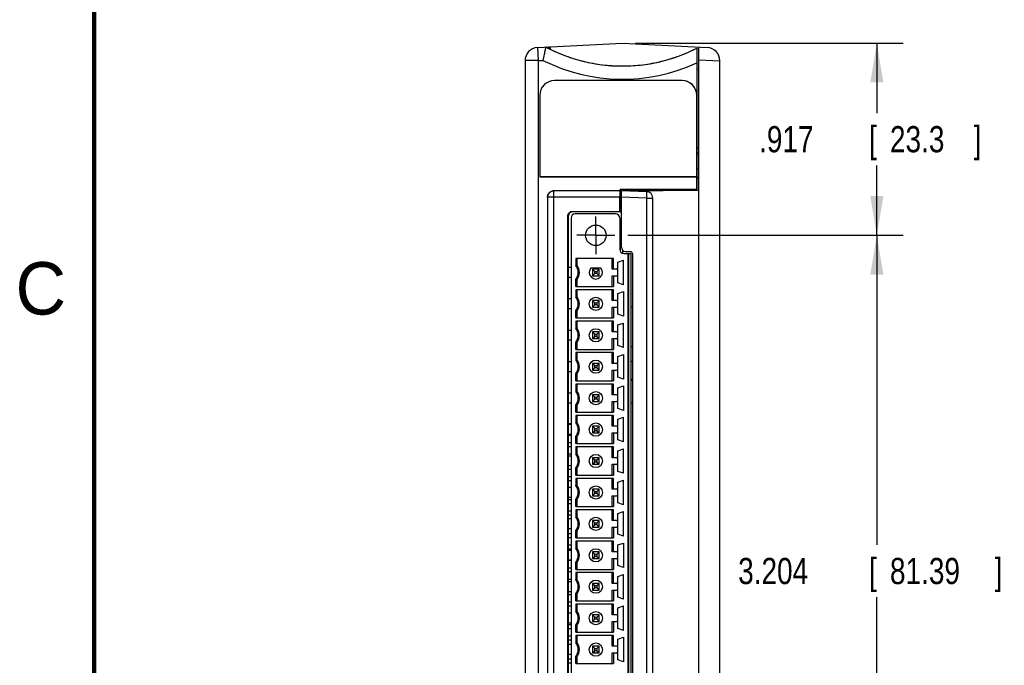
# Model space of a CAD drawing. Header units: inches. Extents: x 0 to 22, y 0 to 17.
# Tile 3 of 18: x 0.1 to 4.8, y 9 to 12. Entities that reach past the tile are written whole.
import ezdxf

# ---------------------------------------------------------------- set-up
doc = ezdxf.new("R2010")
doc.units = ezdxf.units.IN
doc.header["$LTSCALE"] = 1.21
doc.header["$MEASUREMENT"] = 0
doc.linetypes.add('CENTER', pattern=[0.6, 0.375, -0.075, 0.075, -0.075])
doc.layers.get('0').update_dxf_attribs({"linetype": 'CONTINUOUS'})
doc.layers.add('DEFAULT_1', color=7, linetype='CENTER')
doc.layers.add('DIMENSIONS', color=7, linetype='CONTINUOUS')
doc.styles.get("Standard").update_dxf_attribs({"font": 'txt', "width": 0.8})
doc.dimstyles.new('DIMSTYLE_1', dxfattribs={"dimtxt": 0.125, "dimasz": 0.1875, "dimexe": 0.18, "dimexo": 0.0625, "dimgap": 0.09, "dimtad": 0, "dimtih": 1, "dimtoh": 1, "dimdec": 3, "dimzin": 4, "dimdsep": 46, "dimtxsty": 'STANDARD', "dimblk": '_FILLED', "dimblk1": '_FILLED', "dimblk2": '_FILLED', "dimcen": 0.09, "dimadec": 0, "dimazin": 0, "dimtp": 0.01, "dimtm": 0.01, "dimtfac": 1, "dimtdec": 3, "dimtofl": 0, "dimtmove": 0, "dimatfit": 3, "dimldrblk": '_FILLED', "dimfxl": 1, "dimtolj": 1, "dimtzin": 4, "dimarcsym": 0})

# ---------------------------------------------------------------- blocks, each defined once
blk = doc.blocks.new('_FILLED')
at = {"color": 0, "linetype": 'BYBLOCK'}
blk.add_solid([(0, 0), (-1, 0.167), (-1, -0.167)], dxfattribs=at)
blk = doc.blocks.new('*D1')
at = {"layer": 'DIMENSIONS', "color": 2, "linetype": 'CONTINUOUS'}
for p, q in [((3.0858, 11.9205), (4.3633, 11.9205)), ((4.2383, 11.9205), (4.2383, 11.5868)), ((4.2383, 11.0031), (4.2383, 11.3368)), ((3.0488, 11.0031), (4.3633, 11.0031))]:
    blk.add_line(p, q, dxfattribs=at)
at = {"layer": 'DIMENSIONS', "color": 2, "linetype": 'CONTINUOUS', "xscale": 0.1875, "yscale": 0.1875, "zscale": 0.1875}
for p, rotation in [((4.2383, 11.9205), 90), ((4.2383, 11.0031), 270)]:
    blk.add_blockref('_FILLED', p, dxfattribs=dict(at, rotation=rotation))
at = {"layer": 'DIMENSIONS', "color": 2, "linetype": 'CONTINUOUS', "width": 0.8}
for s, p in [('.917', (3.6758, 11.3993)), ('[', (4.2008, 11.3993)), ('23.3', (4.3008, 11.3993)), (']', (4.7008, 11.3993))]:
    blk.add_text(s, height=0.125, dxfattribs=at).set_placement(p)
blk = doc.blocks.new('*D2')
at = {"layer": 'DIMENSIONS', "color": 2, "linetype": 'CONTINUOUS'}
for p, q in [((3.0488, 11.0031), (4.3633, 11.0031)), ((4.2383, 11.0031), (4.2383, 9.5259)), ((4.2383, 7.7988), (4.2383, 9.2759)), ((3.0488, 7.7988), (4.3633, 7.7988))]:
    blk.add_line(p, q, dxfattribs=at)
at = {"layer": 'DIMENSIONS', "color": 2, "linetype": 'CONTINUOUS', "xscale": 0.1875, "yscale": 0.1875, "zscale": 0.1875}
for p, rotation in [((4.2383, 11.0031), 90), ((4.2383, 7.7988), 270)]:
    blk.add_blockref('_FILLED', p, dxfattribs=dict(at, rotation=rotation))
at = {"layer": 'DIMENSIONS', "color": 2, "linetype": 'CONTINUOUS', "width": 0.8}
for s, p in [('3.204', (3.5758, 9.3384)), ('[', (4.2008, 9.3384)), ('81.39', (4.3008, 9.3384)), (']', (4.8008, 9.3384))]:
    blk.add_text(s, height=0.125, dxfattribs=at).set_placement(p)

msp = doc.modelspace()

# ---------------------------------------------------------------- linework, layer by layer
at = {"color": 7, "linetype": 'CONTINUOUS'}
for p, q in [((2.6176, 11.8993), (3.0233, 11.9205)), ((2.6176, 11.8993), (2.6208, 11.8369)), ((2.6782, 11.9024), (2.6782, 11.8914)), ((3.0233, 11.9205), (3.4291, 11.8993)), ((3.3883, 6.9014), (3.3883, 11.9014)), ((3.379, 11.8965), (3.3788, 11.8957)), ((3.379, 11.8965), (3.379, 11.7962)), ((2.5583, 11.8369), (2.5583, 6.966)), ((2.6208, 11.8369), (2.5583, 11.8369)), ((2.6208, 11.8369), (2.6435, 11.838)), ((2.6208, 11.8369), (2.6208, 6.966)), ((3.3782, 11.826), (3.3782, 11.6775)), ((3.3883, 11.8411), (3.4883, 11.8359)), ((3.4883, 6.966), (3.4883, 11.8369)), ((3.3788, 11.7962), (3.3788, 11.4213)), ((3.3788, 11.7962), (3.3883, 11.7961)), ((2.6983, 11.7415), (2.6983, 11.7414)), ((3.3083, 11.7415), (2.6983, 11.7415)), ((3.3083, 11.7414), (2.6983, 11.7414)), ((3.3083, 11.7415), (3.3083, 11.7414)), ((2.6282, 11.6714), (2.6282, 11.2823)), ((2.6282, 11.6714), (2.6283, 11.6714)), ((2.6283, 11.6714), (2.6283, 11.2824)), ((3.3783, 11.2824), (3.3783, 11.6714)), ((3.3788, 11.4213), (3.3883, 11.4214)), ((3.379, 11.4213), (3.379, 11.2204)), ((3.3883, 11.3207), (3.379, 11.3209)), ((2.6282, 11.2823), (2.6283, 11.2824)), ((3.3782, 11.2823), (2.6282, 11.2823)), ((2.6283, 11.2824), (3.3783, 11.2824)), ((3.3782, 11.2823), (3.3783, 11.2824)), ((3.3782, 11.2212), (3.3782, 11.2823)), ((2.6955, 7.5876), (2.6955, 11.2152)), ((3.0113, 11.2152), (2.6955, 11.2152)), ((3.0117, 11.2154), (3.0113, 11.2152)), ((3.0117, 11.2154), (3.0113, 11.2154)), ((3.0117, 11.2154), (3.0117, 11.2213)), ((3.0133, 11.2204), (3.0117, 11.2213)), ((3.3782, 11.2212), (3.0117, 11.2213)), ((3.0133, 11.1154), (3.0133, 11.2204)), ((3.379, 11.2204), (3.0133, 11.2204)), ((3.0183, 10.946), (3.0183, 11.2151)), ((3.1394, 11.2112), (3.0184, 11.2154)), ((3.0233, 11.2204), (3.0233, 11.2152)), ((3.3883, 11.2173), (3.0483, 11.2144)), ((3.3685, 11.2172), (3.3685, 11.2204)), ((3.379, 11.2204), (3.3782, 11.2212)), ((2.6655, 11.1852), (2.6655, 7.6176)), ((3.0108, 11.1852), (2.6655, 11.1852)), ((3.0108, 11.1167), (3.0108, 11.1852)), ((3.1394, 11.1812), (3.0183, 11.1854)), ((3.1394, 7.6216), (3.1394, 11.1812)), ((3.1394, 11.1812), (3.1683, 11.1812)), ((3.1683, 7.6216), (3.1683, 11.1812)), ((2.7853, 11.1154), (2.7827, 11.1167)), ((2.7827, 11.1167), (3.0108, 11.1167)), ((3.0133, 11.1154), (2.7853, 11.1154)), ((2.9907, 11.1055), (2.7978, 11.1055)), ((3.0108, 11.1167), (3.0133, 11.1154)), ((2.7627, 7.7061), (2.7627, 11.0967)), ((2.7653, 11.0954), (2.7627, 11.0967)), ((2.7653, 7.7074), (2.7653, 11.0954)), ((2.7781, 11.0858), (2.7781, 7.7161)), ((3.0104, 11.0858), (3.0104, 10.9362)), ((3.0104, 10.9483), (3.0117, 10.9483)), ((3.0117, 10.9483), (3.0117, 10.9295)), ((3.0233, 10.9331), (3.0233, 10.9178)), ((3.0301, 10.9165), (3.0635, 10.9165)), ((3.038, 10.926), (3.0615, 10.9256)), ((3.0498, 10.9165), (3.0498, 7.8854)), ((3.0537, 7.8854), (3.0537, 10.9165)), ((3.0635, 10.9165), (3.0635, 7.8854)), ((3.0713, 10.9156), (3.0713, 7.8872)), ((2.8004, 10.8931), (2.8004, 10.8596)), ((2.9802, 10.8931), (2.8004, 10.8931)), ((2.8057, 10.8931), (2.8057, 10.8614)), ((2.975, 10.8417), (2.975, 10.8931)), ((2.9802, 10.8417), (2.9802, 10.8931)), ((3.0013, 10.8753), (3.0281, 10.8846)), ((3.0013, 10.7765), (3.0013, 10.8753)), ((3.0281, 10.7673), (3.0281, 10.8846)), ((2.7781, 10.8496), (2.7653, 10.8496)), ((2.9208, 10.8456), (2.8716, 10.8456)), ((2.8805, 10.8417), (2.8805, 10.8102)), ((2.8805, 10.8417), (2.891, 10.8311)), ((2.912, 10.8417), (2.8805, 10.8417)), ((2.8805, 10.8102), (2.891, 10.8207)), ((2.891, 10.8207), (2.891, 10.8311)), ((2.891, 10.8311), (2.9014, 10.8311)), ((2.9014, 10.8207), (2.891, 10.8207)), ((2.9014, 10.8311), (2.912, 10.8417)), ((2.9014, 10.8311), (2.9014, 10.8207)), ((2.9014, 10.8207), (2.912, 10.8102)), ((2.912, 10.8102), (2.912, 10.8417)), ((2.9935, 10.8417), (2.975, 10.8417)), ((2.7781, 10.8023), (2.7653, 10.8023)), ((2.8004, 10.7588), (2.8004, 10.7923)), ((2.8057, 10.7905), (2.8057, 10.7588)), ((2.8805, 10.8102), (2.912, 10.8102)), ((2.975, 10.7588), (2.975, 10.8102)), ((2.975, 10.8102), (2.9935, 10.8102)), ((2.9802, 10.8102), (2.9802, 10.7588)), ((3.0281, 10.7673), (3.0013, 10.7765)), ((2.8004, 10.7588), (2.9802, 10.7588)), ((2.8004, 10.7431), (2.8004, 10.7096)), ((2.9802, 10.7431), (2.8004, 10.7431)), ((2.8057, 10.7431), (2.8057, 10.7114)), ((2.975, 10.6917), (2.975, 10.7431)), ((2.9802, 10.6917), (2.9802, 10.7431)), ((3.0013, 10.7253), (3.0281, 10.7346)), ((3.0013, 10.6265), (3.0013, 10.7253)), ((3.0281, 10.7346), (3.0281, 10.6173)), ((2.7781, 10.6996), (2.7653, 10.6996)), ((2.8805, 10.6917), (2.8805, 10.6602)), ((2.8805, 10.6917), (2.891, 10.6811)), ((2.912, 10.6917), (2.8805, 10.6917)), ((2.891, 10.6707), (2.891, 10.6811)), ((2.891, 10.6811), (2.9014, 10.6811)), ((2.9014, 10.6811), (2.912, 10.6917)), ((2.9014, 10.6811), (2.9014, 10.6707)), ((2.912, 10.6602), (2.912, 10.6917)), ((2.9935, 10.6917), (2.975, 10.6917)), ((2.7781, 10.6523), (2.7653, 10.6523)), ((2.8004, 10.6088), (2.8004, 10.6423)), ((2.8057, 10.6405), (2.8057, 10.6088)), ((2.8805, 10.6602), (2.891, 10.6707)), ((2.8805, 10.6602), (2.912, 10.6602)), ((2.9014, 10.6707), (2.891, 10.6707)), ((2.9014, 10.6707), (2.912, 10.6602)), ((2.975, 10.6088), (2.975, 10.6602)), ((2.975, 10.6602), (2.9935, 10.6602)), ((2.9802, 10.6602), (2.9802, 10.6088)), ((3.0713, 10.6606), (3.0635, 10.6606)), ((2.8004, 10.6088), (2.9802, 10.6088)), ((2.8004, 10.5931), (2.8004, 10.5596)), ((2.9802, 10.5931), (2.8004, 10.5931)), ((2.8057, 10.5931), (2.8057, 10.5614)), ((2.975, 10.5417), (2.975, 10.5931)), ((2.9802, 10.5417), (2.9802, 10.5931)), ((3.0281, 10.6173), (3.0013, 10.6265)), ((3.0013, 10.5753), (3.0281, 10.5846)), ((3.0281, 10.4673), (3.0281, 10.5846)), ((2.7781, 10.5496), (2.7653, 10.5496)), ((2.8805, 10.5417), (2.8805, 10.5102)), ((2.8805, 10.5417), (2.891, 10.5311)), ((2.912, 10.5417), (2.8805, 10.5417)), ((2.9014, 10.5311), (2.912, 10.5417)), ((2.912, 10.5102), (2.912, 10.5417)), ((2.9935, 10.5417), (2.975, 10.5417)), ((3.0013, 10.4765), (3.0013, 10.5753)), ((2.7781, 10.5023), (2.7653, 10.5023)), ((2.8004, 10.4588), (2.8004, 10.4923)), ((2.8057, 10.4905), (2.8057, 10.4588)), ((2.8805, 10.5102), (2.891, 10.5207)), ((2.8805, 10.5102), (2.912, 10.5102)), ((2.891, 10.5207), (2.891, 10.5311)), ((2.891, 10.5311), (2.9014, 10.5311)), ((2.9014, 10.5207), (2.891, 10.5207)), ((2.9014, 10.5311), (2.9014, 10.5207)), ((2.9014, 10.5207), (2.912, 10.5102)), ((2.975, 10.4588), (2.975, 10.5102)), ((2.975, 10.5102), (2.9935, 10.5102)), ((2.9802, 10.5102), (2.9802, 10.4588)), ((2.8004, 10.4588), (2.9802, 10.4588)), ((2.8004, 10.4431), (2.8004, 10.4096)), ((2.9802, 10.4431), (2.8004, 10.4431)), ((2.8057, 10.4431), (2.8057, 10.4114)), ((2.975, 10.3917), (2.975, 10.4431)), ((2.9802, 10.3917), (2.9802, 10.4431)), ((3.0281, 10.4673), (3.0013, 10.4765)), ((3.0713, 10.4715), (3.0635, 10.4715)), ((2.7781, 10.3996), (2.7653, 10.3996)), ((3.0013, 10.4253), (3.0281, 10.4346)), ((3.0013, 10.3265), (3.0013, 10.4253)), ((3.0281, 10.4346), (3.0281, 10.3173)), ((2.7781, 10.3523), (2.7653, 10.3523)), ((2.8805, 10.3917), (2.8805, 10.3602)), ((2.8805, 10.3917), (2.891, 10.3811)), ((2.912, 10.3917), (2.8805, 10.3917)), ((2.8805, 10.3602), (2.891, 10.3707)), ((2.8805, 10.3602), (2.912, 10.3602)), ((2.891, 10.3707), (2.891, 10.3811)), ((2.891, 10.3811), (2.9014, 10.3811)), ((2.9014, 10.3707), (2.891, 10.3707)), ((2.9014, 10.3811), (2.912, 10.3917)), ((2.9014, 10.3811), (2.9014, 10.3707)), ((2.9014, 10.3707), (2.912, 10.3602)), ((2.912, 10.3602), (2.912, 10.3917)), ((2.9935, 10.3917), (2.975, 10.3917)), ((2.975, 10.3088), (2.975, 10.3602)), ((2.975, 10.3602), (2.9935, 10.3602)), ((2.9802, 10.3602), (2.9802, 10.3088)), ((2.8004, 10.3088), (2.8004, 10.3423)), ((2.8004, 10.3088), (2.9802, 10.3088)), ((2.8057, 10.3405), (2.8057, 10.3088)), ((3.0281, 10.3173), (3.0013, 10.3265)), ((2.8004, 10.2931), (2.8004, 10.2596)), ((2.9802, 10.2931), (2.8004, 10.2931)), ((2.8057, 10.2931), (2.8057, 10.2614)), ((2.975, 10.2417), (2.975, 10.2931)), ((2.9802, 10.2417), (2.9802, 10.2931)), ((3.0013, 10.2753), (3.0281, 10.2846)), ((3.0013, 10.1765), (3.0013, 10.2753)), ((3.0281, 10.2846), (3.0281, 10.1673)), ((2.7781, 10.2496), (2.7653, 10.2496)), ((2.8805, 10.2417), (2.8805, 10.2102)), ((2.8805, 10.2417), (2.891, 10.2311)), ((2.912, 10.2417), (2.8805, 10.2417)), ((2.8805, 10.2102), (2.891, 10.2207)), ((2.8805, 10.2102), (2.912, 10.2102)), ((2.891, 10.2207), (2.891, 10.2311)), ((2.891, 10.2311), (2.9014, 10.2311)), ((2.9014, 10.2207), (2.891, 10.2207)), ((2.9014, 10.2311), (2.912, 10.2417)), ((2.9014, 10.2311), (2.9014, 10.2207)), ((2.9014, 10.2207), (2.912, 10.2102)), ((2.912, 10.2102), (2.912, 10.2417)), ((2.9935, 10.2417), (2.975, 10.2417)), ((2.975, 10.1588), (2.975, 10.2102)), ((2.975, 10.2102), (2.9935, 10.2102)), ((2.9802, 10.2102), (2.9802, 10.1588)), ((2.7781, 10.2023), (2.7653, 10.2023)), ((2.8004, 10.1588), (2.8004, 10.1923)), ((2.8004, 10.1588), (2.9802, 10.1588)), ((2.8057, 10.1905), (2.8057, 10.1588)), ((3.0281, 10.1673), (3.0013, 10.1765)), ((3.0635, 10.203), (3.0713, 10.203)), ((2.8004, 10.1431), (2.8004, 10.1096)), ((2.9802, 10.1431), (2.8004, 10.1431)), ((2.8057, 10.1431), (2.8057, 10.1114)), ((2.975, 10.0917), (2.975, 10.1431)), ((2.9802, 10.0917), (2.9802, 10.1431)), ((3.0013, 10.1253), (3.0281, 10.1346)), ((3.0013, 10.0265), (3.0013, 10.1253)), ((3.0281, 10.0173), (3.0281, 10.1346)), ((2.7781, 10.1026), (2.7653, 10.1026)), ((2.7781, 10.0996), (2.7653, 10.0996)), ((2.8805, 10.0917), (2.8805, 10.0602)), ((2.8805, 10.0917), (2.891, 10.0811)), ((2.912, 10.0917), (2.8805, 10.0917)), ((2.8805, 10.0602), (2.891, 10.0707)), ((2.891, 10.0707), (2.891, 10.0811)), ((2.891, 10.0811), (2.9014, 10.0811)), ((2.9014, 10.0707), (2.891, 10.0707)), ((2.9014, 10.0811), (2.912, 10.0917)), ((2.9014, 10.0811), (2.9014, 10.0707)), ((2.9014, 10.0707), (2.912, 10.0602)), ((2.912, 10.0602), (2.912, 10.0917)), ((2.9935, 10.0917), (2.975, 10.0917)), ((2.7781, 10.0523), (2.7653, 10.0523)), ((2.7781, 10.0483), (2.7653, 10.0483)), ((2.8004, 10.0088), (2.8004, 10.0423)), ((2.8057, 10.0405), (2.8057, 10.0088)), ((2.8805, 10.0602), (2.912, 10.0602)), ((2.975, 10.0088), (2.975, 10.0602)), ((2.975, 10.0602), (2.9935, 10.0602)), ((2.9802, 10.0602), (2.9802, 10.0088)), ((3.0281, 10.0173), (3.0013, 10.0265)), ((2.7781, 10.0129), (2.7653, 10.0129)), ((2.7781, 9.994), (2.7653, 9.994)), ((2.8004, 10.0088), (2.9802, 10.0088)), ((2.8004, 9.9931), (2.8004, 9.9596)), ((2.9802, 9.9931), (2.8004, 9.9931)), ((2.8057, 9.9931), (2.8057, 9.9614)), ((2.975, 9.9417), (2.975, 9.9931)), ((2.9802, 9.9417), (2.9802, 9.9931)), ((3.0013, 9.9753), (3.0281, 9.9846)), ((3.0013, 9.8765), (3.0013, 9.9753)), ((3.0281, 9.8673), (3.0281, 9.9846)), ((2.7781, 9.9585), (2.7653, 9.9585)), ((2.7781, 9.9496), (2.7653, 9.9496)), ((2.8805, 9.9417), (2.8805, 9.9102)), ((2.8805, 9.9417), (2.891, 9.9311)), ((2.912, 9.9417), (2.8805, 9.9417)), ((2.891, 9.9207), (2.891, 9.9311)), ((2.891, 9.9311), (2.9014, 9.9311)), ((2.9014, 9.9311), (2.912, 9.9417)), ((2.9014, 9.9311), (2.9014, 9.9207)), ((2.912, 9.9102), (2.912, 9.9417)), ((2.9935, 9.9417), (2.975, 9.9417)), ((2.7781, 9.9023), (2.7653, 9.9023)), ((2.7781, 9.8853), (2.7653, 9.8853)), ((2.8004, 9.8588), (2.8004, 9.8923)), ((2.8057, 9.8905), (2.8057, 9.8588)), ((2.8805, 9.9102), (2.891, 9.9207)), ((2.8805, 9.9102), (2.912, 9.9102)), ((2.9014, 9.9207), (2.891, 9.9207)), ((2.9014, 9.9207), (2.912, 9.9102)), ((2.975, 9.8588), (2.975, 9.9102)), ((2.975, 9.9102), (2.9935, 9.9102)), ((2.9802, 9.9102), (2.9802, 9.8588)), ((3.0281, 9.8673), (3.0013, 9.8765)), ((2.7781, 9.8499), (2.7653, 9.8499)), ((2.7781, 9.831), (2.7653, 9.831)), ((2.8004, 9.8588), (2.9802, 9.8588)), ((2.8004, 9.8431), (2.8004, 9.8096)), ((2.9802, 9.8431), (2.8004, 9.8431)), ((2.8057, 9.8431), (2.8057, 9.8114)), ((2.975, 9.7917), (2.975, 9.8431)), ((2.9802, 9.7917), (2.9802, 9.8431)), ((3.0013, 9.8253), (3.0281, 9.8346)), ((3.0281, 9.7173), (3.0281, 9.8346)), ((2.7781, 9.7996), (2.7653, 9.7996)), ((2.8805, 9.7917), (2.8805, 9.7602)), ((2.8805, 9.7917), (2.891, 9.7811)), ((2.912, 9.7917), (2.8805, 9.7917)), ((2.891, 9.7707), (2.891, 9.7811)), ((2.891, 9.7811), (2.9014, 9.7811)), ((2.9014, 9.7811), (2.912, 9.7917)), ((2.9014, 9.7811), (2.9014, 9.7707)), ((2.912, 9.7602), (2.912, 9.7917)), ((2.9935, 9.7917), (2.975, 9.7917)), ((3.0013, 9.7265), (3.0013, 9.8253)), ((2.7781, 9.7523), (2.7653, 9.7523)), ((2.7781, 9.7412), (2.7653, 9.7412)), ((2.8004, 9.7088), (2.8004, 9.7423)), ((2.8057, 9.7405), (2.8057, 9.7088)), ((2.8805, 9.7602), (2.891, 9.7707)), ((2.8805, 9.7602), (2.912, 9.7602)), ((2.9014, 9.7707), (2.891, 9.7707)), ((2.9014, 9.7707), (2.912, 9.7602)), ((2.975, 9.7088), (2.975, 9.7602)), ((2.975, 9.7602), (2.9935, 9.7602)), ((2.9802, 9.7602), (2.9802, 9.7088)), ((2.7781, 9.7223), (2.7653, 9.7223)), ((2.7781, 9.6869), (2.7653, 9.6869)), ((2.8004, 9.7088), (2.9802, 9.7088)), ((2.8004, 9.6931), (2.8004, 9.6596)), ((2.9802, 9.6931), (2.8004, 9.6931)), ((2.8057, 9.6931), (2.8057, 9.6614)), ((2.975, 9.6417), (2.975, 9.6931)), ((2.9802, 9.6417), (2.9802, 9.6931)), ((3.0281, 9.7173), (3.0013, 9.7265)), ((2.7781, 9.668), (2.7653, 9.668)), ((2.7781, 9.6496), (2.7653, 9.6496)), ((2.8805, 9.6417), (2.8805, 9.6102)), ((2.8805, 9.6417), (2.891, 9.6311)), ((2.912, 9.6417), (2.8805, 9.6417)), ((2.9014, 9.6311), (2.912, 9.6417)), ((2.912, 9.6102), (2.912, 9.6417)), ((2.9935, 9.6417), (2.975, 9.6417)), ((3.0013, 9.6753), (3.0281, 9.6846)), ((3.0013, 9.5765), (3.0013, 9.6753)), ((3.0281, 9.5673), (3.0281, 9.6846)), ((2.7781, 9.6023), (2.7653, 9.6023)), ((2.8805, 9.6102), (2.891, 9.6207)), ((2.8805, 9.6102), (2.912, 9.6102)), ((2.891, 9.6207), (2.891, 9.6311)), ((2.891, 9.6311), (2.9014, 9.6311)), ((2.9014, 9.6207), (2.891, 9.6207)), ((2.9014, 9.6311), (2.9014, 9.6207)), ((2.9014, 9.6207), (2.912, 9.6102)), ((2.975, 9.5588), (2.975, 9.6102)), ((2.975, 9.6102), (2.9935, 9.6102)), ((2.9802, 9.6102), (2.9802, 9.5588)), ((2.7781, 9.5782), (2.7653, 9.5782)), ((2.7781, 9.5593), (2.7653, 9.5593)), ((2.8004, 9.5588), (2.8004, 9.5923)), ((2.8004, 9.5588), (2.9802, 9.5588)), ((2.8057, 9.5905), (2.8057, 9.5588)), ((3.0281, 9.5673), (3.0013, 9.5765)), ((2.7781, 9.5239), (2.7653, 9.5239)), ((2.7781, 9.505), (2.7653, 9.505)), ((2.7781, 9.4996), (2.7653, 9.4996)), ((2.8004, 9.5431), (2.8004, 9.5096)), ((2.9802, 9.5431), (2.8004, 9.5431)), ((2.8057, 9.5431), (2.8057, 9.5114)), ((2.975, 9.4917), (2.975, 9.5431)), ((2.9802, 9.4917), (2.9802, 9.5431)), ((3.0013, 9.5253), (3.0281, 9.5346)), ((3.0013, 9.4265), (3.0013, 9.5253)), ((3.0281, 9.5346), (3.0281, 9.4173)), ((2.7781, 9.4523), (2.7653, 9.4523)), ((2.8805, 9.4917), (2.8805, 9.4602)), ((2.8805, 9.4917), (2.891, 9.4811)), ((2.912, 9.4917), (2.8805, 9.4917)), ((2.8805, 9.4602), (2.891, 9.4707)), ((2.8805, 9.4602), (2.912, 9.4602)), ((2.891, 9.4707), (2.891, 9.4811)), ((2.891, 9.4811), (2.9014, 9.4811)), ((2.9014, 9.4707), (2.891, 9.4707)), ((2.9014, 9.4811), (2.912, 9.4917)), ((2.9014, 9.4811), (2.9014, 9.4707)), ((2.9014, 9.4707), (2.912, 9.4602)), ((2.912, 9.4602), (2.912, 9.4917)), ((2.9935, 9.4917), (2.975, 9.4917)), ((2.975, 9.4088), (2.975, 9.4602)), ((2.975, 9.4602), (2.9935, 9.4602)), ((2.9802, 9.4602), (2.9802, 9.4088)), ((2.7781, 9.4507), (2.7653, 9.4507)), ((2.7781, 9.4152), (2.7653, 9.4152)), ((2.8004, 9.4088), (2.8004, 9.4423)), ((2.8004, 9.4088), (2.9802, 9.4088)), ((2.8057, 9.4405), (2.8057, 9.4088)), ((3.0281, 9.4173), (3.0013, 9.4265)), ((2.7781, 9.3963), (2.7653, 9.3963)), ((2.7781, 9.3609), (2.7653, 9.3609)), ((2.8004, 9.3931), (2.8004, 9.3596)), ((2.9802, 9.3931), (2.8004, 9.3931)), ((2.8057, 9.3931), (2.8057, 9.3614)), ((2.975, 9.3417), (2.975, 9.3931)), ((2.9802, 9.3417), (2.9802, 9.3931)), ((3.0013, 9.3753), (3.0281, 9.3846)), ((3.0013, 9.2765), (3.0013, 9.3753)), ((3.0281, 9.2673), (3.0281, 9.3846)), ((2.7781, 9.3496), (2.7653, 9.3496)), ((2.8805, 9.3417), (2.8805, 9.3102)), ((2.912, 9.3417), (2.8805, 9.3417)), ((2.8805, 9.3417), (2.891, 9.3311)), ((2.8805, 9.3102), (2.891, 9.3207)), ((2.891, 9.3207), (2.891, 9.3311)), ((2.891, 9.3311), (2.9014, 9.3311)), ((2.9014, 9.3207), (2.891, 9.3207)), ((2.9014, 9.3311), (2.912, 9.3417)), ((2.9014, 9.3311), (2.9014, 9.3207)), ((2.9014, 9.3207), (2.912, 9.3102)), ((2.912, 9.3102), (2.912, 9.3417)), ((2.9935, 9.3417), (2.975, 9.3417)), ((2.7781, 9.3023), (2.7653, 9.3023)), ((2.7781, 9.2877), (2.7653, 9.2877)), ((2.8004, 9.2588), (2.8004, 9.2923)), ((2.8057, 9.2905), (2.8057, 9.2588)), ((2.8805, 9.3102), (2.912, 9.3102)), ((2.975, 9.2588), (2.975, 9.3102)), ((2.975, 9.3102), (2.9935, 9.3102)), ((2.9802, 9.3102), (2.9802, 9.2588)), ((3.0281, 9.2673), (3.0013, 9.2765)), ((2.7781, 9.2522), (2.7653, 9.2522)), ((2.7781, 9.2333), (2.7653, 9.2333)), ((2.8004, 9.2588), (2.9802, 9.2588)), ((2.8004, 9.2431), (2.8004, 9.2096)), ((2.9802, 9.2431), (2.8004, 9.2431)), ((2.8057, 9.2431), (2.8057, 9.2114)), ((2.975, 9.1917), (2.975, 9.2431)), ((2.9802, 9.1917), (2.9802, 9.2431)), ((3.0013, 9.2253), (3.0281, 9.2346)), ((3.0013, 9.1265), (3.0013, 9.2253)), ((3.0281, 9.1173), (3.0281, 9.2346)), ((2.7781, 9.1996), (2.7653, 9.1996)), ((2.912, 9.1917), (2.8805, 9.1917)), ((2.8805, 9.1917), (2.891, 9.1811)), ((2.8805, 9.1917), (2.8805, 9.1602)), ((2.8805, 9.1602), (2.891, 9.1707)), ((2.891, 9.1811), (2.9014, 9.1811)), ((2.891, 9.1707), (2.891, 9.1811)), ((2.9014, 9.1707), (2.891, 9.1707)), ((2.9014, 9.1811), (2.912, 9.1917)), ((2.9014, 9.1811), (2.9014, 9.1707)), ((2.9014, 9.1707), (2.912, 9.1602)), ((2.912, 9.1602), (2.912, 9.1917)), ((2.9935, 9.1917), (2.975, 9.1917)), ((2.7781, 9.1523), (2.7653, 9.1523)), ((2.7781, 9.1436), (2.7653, 9.1436)), ((2.7781, 9.1247), (2.7653, 9.1247)), ((2.8004, 9.1088), (2.8004, 9.1423)), ((2.8057, 9.1405), (2.8057, 9.1088)), ((2.8805, 9.1602), (2.912, 9.1602)), ((2.975, 9.1602), (2.9935, 9.1602)), ((2.975, 9.1088), (2.975, 9.1602)), ((2.9802, 9.1602), (2.9802, 9.1088)), ((3.0281, 9.1173), (3.0013, 9.1265)), ((2.7781, 9.0892), (2.7653, 9.0892)), ((2.8004, 9.1088), (2.9802, 9.1088)), ((2.8004, 9.0931), (2.8004, 9.0596)), ((2.9802, 9.0931), (2.8004, 9.0931)), ((2.8057, 9.0931), (2.8057, 9.0614)), ((2.975, 9.0417), (2.975, 9.0931)), ((2.9802, 9.0417), (2.9802, 9.0931)), ((3.0013, 9.0753), (3.0281, 9.0846)), ((3.0013, 8.9765), (3.0013, 9.0753)), ((3.0281, 9.0846), (3.0281, 8.9673)), ((2.7781, 9.0703), (2.7653, 9.0703)), ((2.7781, 9.0496), (2.7653, 9.0496)), ((2.912, 9.0417), (2.8805, 9.0417)), ((2.8805, 9.0417), (2.891, 9.0311)), ((2.8805, 9.0417), (2.8805, 9.0102)), ((2.891, 9.0311), (2.9014, 9.0311)), ((2.891, 9.0207), (2.891, 9.0311)), ((2.9014, 9.0311), (2.912, 9.0417)), ((2.9014, 9.0311), (2.9014, 9.0207)), ((2.912, 9.0102), (2.912, 9.0417)), ((2.9935, 9.0417), (2.975, 9.0417)), ((2.7781, 9.0023), (2.7653, 9.0023)), ((2.8004, 8.9588), (2.8004, 8.9923)), ((2.8057, 8.9905), (2.8057, 8.9588)), ((2.8805, 9.0102), (2.891, 9.0207)), ((2.8805, 9.0102), (2.912, 9.0102)), ((2.9014, 9.0207), (2.891, 9.0207)), ((2.9014, 9.0207), (2.912, 9.0102)), ((2.975, 9.0102), (2.9935, 9.0102)), ((2.975, 8.9588), (2.975, 9.0102)), ((2.9802, 9.0102), (2.9802, 8.9588)), ((2.7781, 8.9806), (2.7653, 8.9806)), ((2.7781, 8.9617), (2.7653, 8.9617)), ((2.8004, 8.9588), (2.9802, 8.9588)), ((3.0281, 8.9673), (3.0013, 8.9765))]:
    msp.add_line(p, q, dxfattribs=at)
at = {"color": 7, "linetype": 'CONTINUOUS', "const_width": 0.02}
msp.add_lwpolyline([(0.5, 16.5), (0.5, 0.5)], dxfattribs=at)
at = {"color": 7, "linetype": 'CONTINUOUS'}
for centre, radius in [((2.8962, 11.0031), 0.0492), ((2.8962, 10.6759), 0.0315), ((2.8962, 10.5259), 0.0315), ((2.8962, 10.3759), 0.0315), ((2.8962, 10.2259), 0.0315), ((2.8962, 10.0759), 0.0315), ((2.8962, 9.9259), 0.0315), ((2.8962, 9.7759), 0.0315), ((2.8962, 9.6259), 0.0315), ((2.8962, 9.4759), 0.0315), ((2.8962, 9.3259), 0.0315), ((2.8962, 9.1759), 0.0315), ((2.8962, 9.0259), 0.0315)]:
    msp.add_circle(centre, radius, dxfattribs=at)
for centre, radius, start, end in [((2.6208, 11.8369), 0.0625, 93, 180), ((3.0233, 12.5965), 0.7858, 242.2159, 296.8899), ((3.4258, 11.8369), 0.0625, 0, 87), ((3.0233, 12.5965), 0.8483, 243.3984, 294.7291), ((2.6983, 11.6714), 0.0701, 90, 180), ((2.6983, 11.6714), 0.07, 90, 180), ((3.3083, 11.6714), 0.0701, 4.9523, 90), ((3.3083, 11.6714), 0.07, 0, 90), ((3.3683, 11.3816), 0.02, 0, 57.5508), ((3.3683, 11.2661), 0.02, 0, 57.394), ((3.1383, 11.1812), 0.03, 0, 88.001), ((2.7978, 11.0858), 0.0197, 90, 180), ((2.9907, 11.0858), 0.0197, 0, 90), ((3.0301, 10.9362), 0.0197, 180, 270), ((3.0383, 10.946), 0.02, 180, 269), ((3.0613, 10.9156), 0.01, 0, 89), ((2.7584, 10.8259), 0.0538, 321.2958, 38.7042), ((2.7584, 10.8259), 0.0591, 323.1301, 36.8699), ((2.8962, 10.8259), 0.0315, 141.3178, 38.6822), ((2.9935, 10.8496), 0.00787, 270, 360), ((2.9935, 10.8023), 0.00787, 0, 90), ((2.7584, 10.6759), 0.0538, 321.2958, 38.7042), ((2.7584, 10.6759), 0.0591, 323.1301, 36.8699), ((2.9935, 10.6996), 0.00787, 270, 360), ((2.9935, 10.6523), 0.00787, 0, 90), ((2.7584, 10.5259), 0.0538, 321.2958, 38.7042), ((2.7584, 10.5259), 0.0591, 323.1301, 36.8699), ((2.9935, 10.5496), 0.00787, 270, 360), ((2.9935, 10.5023), 0.00787, 0, 90), ((2.7584, 10.3759), 0.0538, 321.2958, 38.7042), ((2.7584, 10.3759), 0.0591, 323.1301, 36.8699), ((2.9935, 10.3996), 0.00787, 270, 360), ((3.0261, 10.357), 0.061, 41.9051, 52.1413), ((2.9935, 10.3523), 0.00787, 0, 90), ((3.0261, 10.357), 0.061, 307.8587, 318.0949), ((2.7584, 10.2259), 0.0538, 321.2958, 38.7042), ((2.7584, 10.2259), 0.0591, 323.1301, 36.8699), ((2.9935, 10.2496), 0.00787, 270, 360), ((2.9935, 10.2023), 0.00787, 0, 90), ((2.7584, 10.0759), 0.0591, 323.1301, 36.8699), ((2.7584, 10.0759), 0.0538, 321.2958, 38.7042), ((2.9935, 10.0996), 0.00787, 270, 360), ((2.9935, 10.0523), 0.00787, 0, 90), ((2.7584, 9.9259), 0.0538, 321.2958, 38.7042), ((2.7584, 9.9259), 0.0591, 323.1301, 36.8699), ((2.9935, 9.9496), 0.00787, 270, 360), ((2.9935, 9.9023), 0.00787, 0, 90), ((2.7584, 9.7759), 0.0538, 321.2958, 38.7042), ((2.7584, 9.7759), 0.0591, 323.1301, 36.8699), ((2.9935, 9.7996), 0.00787, 270, 360), ((2.9935, 9.7523), 0.00787, 0, 90), ((2.7584, 9.6259), 0.0538, 321.2958, 38.7042), ((2.7584, 9.6259), 0.0591, 323.1301, 36.8699), ((2.9935, 9.6496), 0.00787, 270, 360), ((2.9935, 9.6023), 0.00787, 0, 90), ((2.7584, 9.4759), 0.0538, 321.2958, 38.7042), ((2.7584, 9.4759), 0.0591, 323.1301, 36.8699), ((2.9935, 9.4996), 0.00787, 270, 360), ((2.9935, 9.4523), 0.00787, 0, 90), ((2.7584, 9.3259), 0.0538, 321.2958, 38.7042), ((2.7584, 9.3259), 0.0591, 323.1301, 36.8699), ((2.9935, 9.3496), 0.00787, 270, 360), ((2.9935, 9.3023), 0.00787, 0, 90), ((2.7584, 9.1759), 0.0538, 321.2958, 38.7042), ((2.7584, 9.1759), 0.0591, 323.1301, 36.8699), ((2.9935, 9.1996), 0.00787, 270, 360), ((2.9935, 9.1523), 0.00787, 0, 90), ((2.7584, 9.0259), 0.0538, 321.2958, 38.7042), ((2.7584, 9.0259), 0.0591, 323.1301, 36.8699), ((2.9935, 9.0496), 0.00787, 270, 360), ((2.9935, 9.0023), 0.00787, 0, 90)]:
    msp.add_arc(centre, radius, start, end, dxfattribs=at)
for points, knots in [([(2.6567, 11.8996), (2.6563, 11.898), (2.6554, 11.894), (2.6538, 11.8867), (2.6517, 11.8769), (2.6492, 11.8652), (2.6464, 11.852), (2.6445, 11.8428), (2.6435, 11.838)], [0, 0, 0, 0, 0.075686, 0.196393, 0.35762, 0.551966, 0.769855, 1, 1, 1, 1]), ([(2.6782, 11.8914), (2.6763, 11.8923), (2.6728, 11.894), (2.6679, 11.8965), (2.6639, 11.8986), (2.661, 11.9002), (2.6594, 11.9011), (2.6589, 11.9014)], [0, 0, 0, 0, 0.2827, 0.541038, 0.75367, 0.908192, 1, 1, 1, 1]), ([(2.6615, 11.9), (2.6627, 11.9003), (2.6655, 11.9011), (2.67, 11.9018), (2.6734, 11.9021), (2.6752, 11.9023)], [0, 0, 0, 0, 0.272281, 0.614339, 1, 1, 1, 1]), ([(2.6782, 11.8914), (2.7053, 11.878), (2.7613, 11.8546), (2.8487, 11.8293), (2.9384, 11.8142), (3.0292, 11.8096), (3.12, 11.8155), (3.2095, 11.8319), (3.2965, 11.8585), (3.3521, 11.8828), (3.379, 11.8965)], [0, 0, 0, 0, 0.125015, 0.249999, 0.374984, 0.5, 0.625016, 0.750001, 0.874985, 1, 1, 1, 1]), ([(3.3788, 11.8957), (3.3785, 11.8951), (3.3788, 11.8928), (3.3784, 11.8881), (3.3785, 11.8802), (3.3783, 11.8696), (3.3783, 11.8566), (3.3782, 11.8418), (3.3782, 11.8314), (3.3782, 11.826)], [0, 0, 0, 0, 0.026071, 0.095468, 0.208153, 0.362517, 0.552979, 0.769801, 1, 1, 1, 1]), ([(3.3783, 11.6714), (3.3783, 11.6723), (3.3783, 11.6736), (3.3783, 11.6752), (3.3783, 11.6764), (3.3782, 11.6771), (3.3782, 11.6775)], [0, 0, 0, 0, 0.418288, 0.647759, 0.834421, 1, 1, 1, 1]), ([(2.6653, 11.1854), (2.6653, 11.188), (2.666, 11.1933), (2.6691, 11.2006), (2.6739, 11.2069), (2.6802, 11.2117), (2.6875, 11.2147), (2.6927, 11.2154), (2.6953, 11.2154)], [0, 0, 0, 0, 0.166792, 0.333218, 0.5, 0.666782, 0.833208, 1, 1, 1, 1]), ([(2.6955, 11.2152), (2.6929, 11.2152), (2.6877, 11.2145), (2.6804, 11.2115), (2.6741, 11.2067), (2.6692, 11.2004), (2.6662, 11.1931), (2.6655, 11.1878), (2.6655, 11.1852)], [0, 0, 0, 0, 0.166664, 0.333332, 0.500001, 0.666669, 0.833336, 1, 1, 1, 1]), ([(3.0113, 11.2152), (3.011, 11.2151), (3.0114, 11.2132), (3.0108, 11.2107), (3.011, 11.2058), (3.0108, 11.1998), (3.0108, 11.1928), (3.0108, 11.1878), (3.0108, 11.1852)], [0, 0, 0, 0, 0.036264, 0.137096, 0.296267, 0.502903, 0.742527, 1, 1, 1, 1]), ([(3.1394, 11.1812), (3.1395, 11.1838), (3.1396, 11.1888), (3.1398, 11.1959), (3.1398, 11.2018), (3.14, 11.2069), (3.1395, 11.2091), (3.1397, 11.2112), (3.1394, 11.2112)], [0, 0, 0, 0, 0.259126, 0.500562, 0.707436, 0.866179, 0.965504, 1, 1, 1, 1]), ([(2.7627, 11.0967), (2.7627, 11.0985), (2.7632, 11.1019), (2.7652, 11.1068), (2.7684, 11.111), (2.7726, 11.1142), (2.7775, 11.1162), (2.781, 11.1167), (2.7827, 11.1167)], [0, 0, 0, 0, 0.166778, 0.333188, 0.499961, 0.666745, 0.833183, 1, 1, 1, 1]), ([(2.7853, 11.1154), (2.7836, 11.1154), (2.7801, 11.1149), (2.7752, 11.1129), (2.771, 11.1097), (2.7678, 11.1055), (2.7658, 11.1006), (2.7653, 11.0972), (2.7653, 11.0954)], [0, 0, 0, 0, 0.166789, 0.333212, 0.499994, 0.666777, 0.833205, 1, 1, 1, 1]), ([(2.8057, 10.8614), (2.8051, 10.8612), (2.8039, 10.8608), (2.8022, 10.8602), (2.801, 10.8598), (2.8004, 10.8596)], [0, 0, 0, 0, 0.334855, 0.668194, 1, 1, 1, 1]), ([(2.8004, 10.7923), (2.801, 10.7921), (2.8022, 10.7917), (2.8039, 10.7911), (2.8051, 10.7907), (2.8057, 10.7905)], [0, 0, 0, 0, 0.331758, 0.665097, 1, 1, 1, 1]), ([(2.8057, 10.7114), (2.8051, 10.7112), (2.8039, 10.7108), (2.8022, 10.7102), (2.801, 10.7098), (2.8004, 10.7096)], [0, 0, 0, 0, 0.334855, 0.668194, 1, 1, 1, 1]), ([(2.8057, 10.6405), (2.8051, 10.6407), (2.8039, 10.6411), (2.8022, 10.6417), (2.801, 10.6421), (2.8004, 10.6423)], [0, 0, 0, 0, 0.334855, 0.668194, 1, 1, 1, 1]), ([(2.8004, 10.5596), (2.801, 10.5598), (2.8022, 10.5602), (2.8039, 10.5608), (2.8051, 10.5612), (2.8057, 10.5614)], [0, 0, 0, 0, 0.331757, 0.665096, 1, 1, 1, 1]), ([(2.8057, 10.4905), (2.8051, 10.4907), (2.8039, 10.4911), (2.8022, 10.4917), (2.801, 10.4921), (2.8004, 10.4923)], [0, 0, 0, 0, 0.334855, 0.668194, 1, 1, 1, 1]), ([(2.8057, 10.4114), (2.8051, 10.4112), (2.8039, 10.4108), (2.8022, 10.4102), (2.801, 10.4098), (2.8004, 10.4096)], [0, 0, 0, 0, 0.334855, 0.668194, 1, 1, 1, 1]), ([(2.8057, 10.3405), (2.8051, 10.3407), (2.8039, 10.3411), (2.8022, 10.3417), (2.801, 10.3421), (2.8004, 10.3423)], [0, 0, 0, 0, 0.334855, 0.668194, 1, 1, 1, 1]), ([(2.8004, 10.2596), (2.801, 10.2598), (2.8022, 10.2602), (2.8039, 10.2608), (2.8051, 10.2612), (2.8057, 10.2614)], [0, 0, 0, 0, 0.331757, 0.665096, 1, 1, 1, 1]), ([(2.8057, 10.1905), (2.8051, 10.1907), (2.8039, 10.1911), (2.8022, 10.1917), (2.801, 10.1921), (2.8004, 10.1923)], [0, 0, 0, 0, 0.334855, 0.668194, 1, 1, 1, 1]), ([(2.8004, 10.1096), (2.801, 10.1098), (2.8022, 10.1102), (2.8039, 10.1108), (2.8051, 10.1112), (2.8057, 10.1114)], [0, 0, 0, 0, 0.331757, 0.665096, 1, 1, 1, 1]), ([(2.8057, 10.0405), (2.8051, 10.0407), (2.8039, 10.0411), (2.8022, 10.0417), (2.801, 10.0421), (2.8004, 10.0423)], [0, 0, 0, 0, 0.334855, 0.668194, 1, 1, 1, 1]), ([(2.8004, 9.9596), (2.801, 9.9598), (2.8022, 9.9602), (2.8039, 9.9608), (2.8051, 9.9612), (2.8057, 9.9614)], [0, 0, 0, 0, 0.331757, 0.665096, 1, 1, 1, 1]), ([(2.8057, 9.8905), (2.8051, 9.8907), (2.8039, 9.8911), (2.8022, 9.8917), (2.801, 9.8921), (2.8004, 9.8923)], [0, 0, 0, 0, 0.334855, 0.668194, 1, 1, 1, 1]), ([(2.8004, 9.8096), (2.801, 9.8098), (2.8022, 9.8102), (2.8039, 9.8108), (2.8051, 9.8112), (2.8057, 9.8114)], [0, 0, 0, 0, 0.331757, 0.665096, 1, 1, 1, 1]), ([(2.8057, 9.7405), (2.8051, 9.7407), (2.8039, 9.7411), (2.8022, 9.7417), (2.801, 9.7421), (2.8004, 9.7423)], [0, 0, 0, 0, 0.334855, 0.668194, 1, 1, 1, 1]), ([(2.8004, 9.6596), (2.801, 9.6598), (2.8022, 9.6602), (2.8039, 9.6608), (2.8051, 9.6612), (2.8057, 9.6614)], [0, 0, 0, 0, 0.331757, 0.665096, 1, 1, 1, 1]), ([(2.8057, 9.5905), (2.8051, 9.5907), (2.8039, 9.5911), (2.8022, 9.5917), (2.801, 9.5921), (2.8004, 9.5923)], [0, 0, 0, 0, 0.334855, 0.668194, 1, 1, 1, 1]), ([(2.8004, 9.5096), (2.801, 9.5098), (2.8022, 9.5102), (2.8039, 9.5108), (2.8051, 9.5112), (2.8057, 9.5114)], [0, 0, 0, 0, 0.331757, 0.665096, 1, 1, 1, 1]), ([(2.8057, 9.4405), (2.8051, 9.4407), (2.8039, 9.4411), (2.8022, 9.4417), (2.801, 9.4421), (2.8004, 9.4423)], [0, 0, 0, 0, 0.334855, 0.668194, 1, 1, 1, 1]), ([(2.8004, 9.3596), (2.801, 9.3598), (2.8022, 9.3602), (2.8039, 9.3608), (2.8051, 9.3612), (2.8057, 9.3614)], [0, 0, 0, 0, 0.331757, 0.665096, 1, 1, 1, 1]), ([(2.8057, 9.2905), (2.8051, 9.2907), (2.8039, 9.2911), (2.8022, 9.2917), (2.801, 9.2921), (2.8004, 9.2923)], [0, 0, 0, 0, 0.334855, 0.668194, 1, 1, 1, 1]), ([(2.8004, 9.2096), (2.801, 9.2098), (2.8022, 9.2102), (2.8039, 9.2108), (2.8051, 9.2112), (2.8057, 9.2114)], [0, 0, 0, 0, 0.331757, 0.665096, 1, 1, 1, 1]), ([(2.8057, 9.1405), (2.8051, 9.1407), (2.8039, 9.1411), (2.8022, 9.1417), (2.801, 9.1421), (2.8004, 9.1423)], [0, 0, 0, 0, 0.334855, 0.668194, 1, 1, 1, 1]), ([(2.8004, 9.0596), (2.801, 9.0598), (2.8022, 9.0602), (2.8039, 9.0608), (2.8051, 9.0612), (2.8057, 9.0614)], [0, 0, 0, 0, 0.331757, 0.665096, 1, 1, 1, 1]), ([(2.8057, 8.9905), (2.8051, 8.9907), (2.8039, 8.9911), (2.8022, 8.9917), (2.801, 8.9921), (2.8004, 8.9923)], [0, 0, 0, 0, 0.334855, 0.668194, 1, 1, 1, 1])]:
    msp.add_open_spline(points, degree=3, knots=knots, dxfattribs=at)
msp.add_open_spline([(2.657, 11.9013), (2.6569, 11.9008), (2.6568, 11.9002), (2.6567, 11.8996)], degree=3, dxfattribs=at)
at = {"layer": 'DEFAULT_1', "color": 7, "linetype": 'CENTER'}
for q in [(2.8962, 11.0932), (2.8061, 11.0031), (2.8962, 10.913), (2.9863, 11.0031)]:
    msp.add_line((2.8962, 11.0031), q, dxfattribs=at)

# ---------------------------------------------------------------- texts
at = {"color": 2, "linetype": 'CONTINUOUS'}
msp.add_text('C', height=0.25, dxfattribs=at).set_placement((0.125, 10.625))

# ---------------------------------------------------------------- dimensions: what is measured, and where the dimension line sits
at = {"layer": 'DIMENSIONS', "color": 2, "linetype": 'CONTINUOUS'}
for base, p2, angle, picture, middle in [((4.2383, 11.9205), (3.0858, 11.9205), 90, '*D1', (4.2383, 11.4618)), ((4.2383, 7.7988), (3.0488, 7.7988), 270, '*D2', (4.2383, 9.4009))]:
    dim = msp.add_linear_dim(base=base, p1=(3.0488, 11.0031), p2=p2, angle=angle, dimstyle='DIMSTYLE_1', dxfattribs=at)
    dim.commit()
    dim.dimension.update_dxf_attribs({"geometry": picture, "text_midpoint": middle, "dimtype": 160})

doc.saveas('drawing.dxf')
